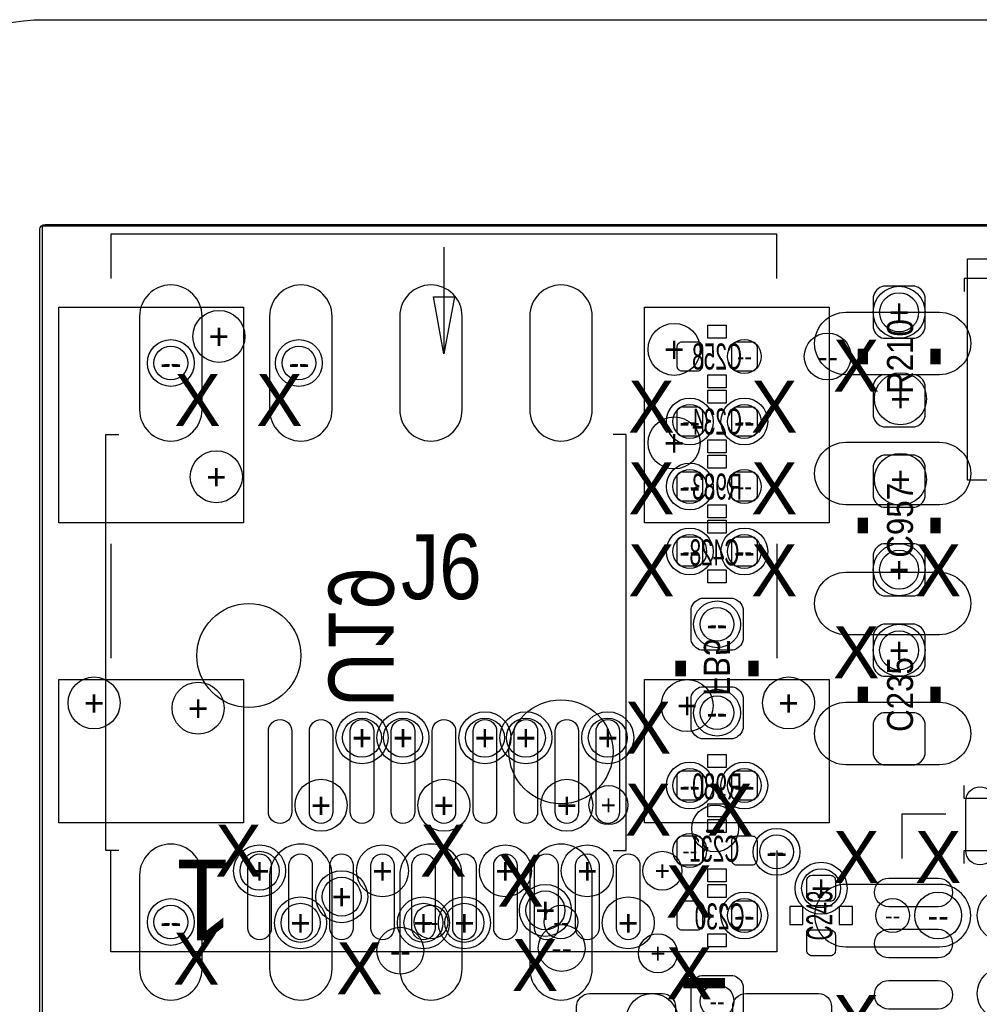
# Model space of a CAD drawing. Extents: x -22 to 398, y -34 to 263.
# Tile 27 of 48: x 12 to 21, y 49 to 59. Entities that reach past the tile are written whole.
import ezdxf
from ezdxf.enums import TextEntityAlignment as Align

# ---------------------------------------------------------------- set-up
doc = ezdxf.new("R2010")
doc.units = 0
for name, color, linetype in [('ASSY_BOT', 211, 'CONTINUOUS'), ('ASSY_TOP', 80, 'CONTINUOUS'), ('BOT', 153, 'CONTINUOUS'), ('DRILL', 254, 'CONTINUOUS'), ('OUTLINE', 5, 'CONTINUOUS'), ('SILK_BOT', 120, 'CONTINUOUS'), ('SILK_TOP', 211, 'CONTINUOUS'), ('TOP', 5, 'CONTINUOUS')]:
    doc.layers.add(name, color=color, linetype=linetype)

# ---------------------------------------------------------------- blocks, each defined once
blk = doc.blocks.new('FIGURE_CIRCLE')
blk.add_circle((0, 0), 0.5)

msp = doc.modelspace()

# ---------------------------------------------------------------- linework, layer by layer
at = {"layer": 'BOT'}
for points in [[(12.973304, 56.10352), (12.973304, 55.18912, 1), (13.582904, 55.18912), (13.582904, 56.10352, 1)], [(14.243304, 56.10352), (14.243304, 55.18912, 1), (14.852904, 55.18912), (14.852904, 56.10352, 1)], [(15.513304, 56.10352), (15.513304, 55.18912, 1), (16.122904, 55.18912), (16.122904, 56.10352, 1)], [(16.783304, 56.10352), (16.783304, 55.18912, 1), (17.392904, 55.18912), (17.392904, 56.10352, 1)], [(20.783804, 55.53202), (19.869404, 55.53202, -1), (19.869404, 56.14162), (20.783804, 56.14162, -1)], [(18.472404, 55.79872, 0.414214), (18.421604, 55.84952), (18.269204, 55.84952, 0.414214), (18.218404, 55.79872), (18.218404, 55.62092, 0.414214), (18.269204, 55.57012), (18.421604, 55.57012, 0.414214), (18.472404, 55.62092)], [(18.751804, 55.62092, 0.414214), (18.802604, 55.57012), (18.955004, 55.57012, 0.414214), (19.005804, 55.62092), (19.005804, 55.79872, 0.414214), (18.955004, 55.84952), (18.802604, 55.84952, 0.414214), (18.751804, 55.79872)], [(18.472404, 55.16372, 0.414214), (18.421604, 55.21452), (18.269204, 55.21452, 0.414214), (18.218404, 55.16372), (18.218404, 54.98592, 0.414214), (18.269204, 54.93512), (18.421604, 54.93512, 0.414214), (18.472404, 54.98592)], [(18.751804, 54.98592, 0.414214), (18.802604, 54.93512), (18.955004, 54.93512, 0.414214), (19.005804, 54.98592), (19.005804, 55.16372, 0.414214), (18.955004, 55.21452), (18.802604, 55.21452, 0.414214), (18.751804, 55.16372)], [(20.783804, 54.26202), (19.869404, 54.26202, -1), (19.869404, 54.87162), (20.783804, 54.87162, -1)], [(18.472404, 54.52872, 0.414214), (18.421604, 54.57952), (18.269204, 54.57952, 0.414214), (18.218404, 54.52872), (18.218404, 54.35092, 0.414214), (18.269204, 54.30012), (18.421604, 54.30012, 0.414214), (18.472404, 54.35092)], [(19.005804, 54.52872, 0.414214), (18.955004, 54.57952), (18.802604, 54.57952, 0.414214), (18.751804, 54.52872), (18.751804, 54.35092, 0.414214), (18.802604, 54.30012), (18.955004, 54.30012, 0.414214), (19.005804, 54.35092)], [(18.472404, 53.89372, 0.414214), (18.421604, 53.94452), (18.269204, 53.94452, 0.414214), (18.218404, 53.89372), (18.218404, 53.71592, 0.414214), (18.269204, 53.66512), (18.421604, 53.66512, 0.414214), (18.472404, 53.71592)], [(18.751804, 53.71592, 0.414214), (18.802604, 53.66512), (18.955004, 53.66512, 0.414214), (19.005804, 53.71592), (19.005804, 53.89372, 0.414214), (18.955004, 53.94452), (18.802604, 53.94452, 0.414214), (18.751804, 53.89372)], [(20.783804, 52.99202), (19.869404, 52.99202, -1), (19.869404, 53.60162), (20.783804, 53.60162, -1)], [(18.358104, 52.94122), (18.358104, 53.24602, -0.294587), (18.459704, 53.34762), (18.764504, 53.34762, -0.294587), (18.866104, 53.24602), (18.866104, 52.94122, -0.294587), (18.764504, 52.83962), (18.459704, 52.83962, -0.294587)], [(18.358104, 52.07762), (18.358104, 52.38242, -0.294587), (18.459704, 52.48402), (18.764504, 52.48402, -0.294587), (18.866104, 52.38242), (18.866104, 52.07762, -0.294587), (18.764504, 51.97602), (18.459704, 51.97602, -0.294587)], [(20.783804, 51.72202), (19.869404, 51.72202, -1), (19.869404, 52.33162), (20.783804, 52.33162, -1)], [(18.472404, 51.60772, 0.414214), (18.421604, 51.65852), (18.269204, 51.65852, 0.414214), (18.218404, 51.60772), (18.218404, 51.42992, 0.414214), (18.269204, 51.37912), (18.421604, 51.37912, 0.414214), (18.472404, 51.42992)], [(19.005804, 51.60772, 0.414214), (18.955004, 51.65852), (18.802604, 51.65852, 0.414214), (18.751804, 51.60772), (18.751804, 51.42992, 0.414214), (18.802604, 51.37912), (18.955004, 51.37912, 0.414214), (19.005804, 51.42992)], [(18.472404, 50.97272, 0.414214), (18.421604, 51.02352), (18.269204, 51.02352, 0.414214), (18.218404, 50.97272), (18.218404, 50.79492, 0.414214), (18.269204, 50.74412), (18.421604, 50.74412, 0.414214), (18.472404, 50.79492)], [(18.751804, 50.79492, 0.414214), (18.802604, 50.74412), (18.955004, 50.74412, 0.414214), (19.005804, 50.79492), (19.005804, 50.97272, 0.414214), (18.955004, 51.02352), (18.802604, 51.02352, 0.414214), (18.751804, 50.97272)], [(12.973304, 50.64252), (12.973304, 49.72812, 1), (13.582904, 49.72812), (13.582904, 50.64252, 1)], [(14.243304, 50.64252), (14.243304, 49.72812, 1), (14.852904, 49.72812), (14.852904, 50.64252, 1)], [(15.513304, 50.64252), (15.513304, 49.72812, 1), (16.122904, 49.72812), (16.122904, 50.64252, 1)], [(16.783304, 50.64252), (16.783304, 49.72812, 1), (17.392904, 49.72812), (17.392904, 50.64252, 1)], [(20.783804, 50.55362), (19.869404, 50.55362, 1), (19.869404, 49.94402), (20.783804, 49.94402, 1)], [(18.472404, 50.33772, 0.414214), (18.421604, 50.38852), (18.269204, 50.38852, 0.414214), (18.218404, 50.33772), (18.218404, 50.15992, 0.414214), (18.269204, 50.10912), (18.421604, 50.10912, 0.414214), (18.472404, 50.15992)], [(18.751804, 50.15992, 0.414214), (18.802604, 50.10912), (18.955004, 50.10912, 0.414214), (19.005804, 50.15992), (19.005804, 50.33772, 0.414214), (18.955004, 50.38852), (18.802604, 50.38852, 0.414214), (18.751804, 50.33772)], [(18.358104, 49.25822), (18.358104, 49.56302, -0.294587), (18.459704, 49.66462), (18.764504, 49.66462, -0.294587), (18.866104, 49.56302), (18.866104, 49.25822, -0.294587), (18.764504, 49.15662), (18.459704, 49.15662, -0.294587)]]:
    msp.add_lwpolyline(points, format="xyb", close=True, dxfattribs=at)
msp.add_circle((14.040104, 52.78882), 0.508, dxfattribs=at)
at = {"layer": 'DRILL'}
msp.add_lwpolyline([(9.99998, 56.950102, -0.414189), (12.050014, 58.999882)], format="xyb", dxfattribs=at)
msp.add_lwpolyline([(12.050014, 58.999882), (25.965658, 58.999882)], dxfattribs=at)
msp.add_lwpolyline([(12.022328, 11.98118), (57.021476, 11.98118), (57.021476, 55.479188), (55.517542, 56.983122), (12.022328, 56.983122)], close=True, dxfattribs=at)
at = {"layer": 'OUTLINE'}
msp.add_lwpolyline([(11.999976, 56.950102, -0.413204), (12.050014, 56.999886), (55.479442, 56.999886, -0.198304), (55.514748, 56.985408), (56.985408, 55.514494, -0.198861), (57.00014, 55.479188), (57.00014, 12.050014, -0.414338), (56.950102, 11.999976), (12.050014, 11.999976, -0.414338), (11.999976, 12.050014)], format="xyb", close=True, dxfattribs=at)
at = {"layer": 'SILK_BOT'}
for points in [[(25.089104, 56.34482), (25.089104, 56.47182), (21.025104, 56.47182), (21.025104, 56.34482)], [(12.770104, 50.88382), (12.643104, 50.88382), (12.643104, 54.94782), (12.770104, 54.94782)], [(17.596104, 50.88382), (17.723104, 50.88382), (17.723104, 54.94782), (17.596104, 54.94782)], [(25.089104, 51.51882), (25.089104, 51.39182), (21.025104, 51.39182), (21.025104, 51.51882)], [(21.025104, 50.75682), (21.025104, 50.88382), (25.089104, 50.88382), (25.089104, 50.75682)]]:
    msp.add_lwpolyline(points, dxfattribs=at)
for points in [[(18.523204, 55.88762), (18.523204, 56.01462), (18.701004, 56.01462), (18.701004, 55.88762)], [(18.523204, 55.40502), (18.523204, 55.53202), (18.701004, 55.53202), (18.701004, 55.40502)], [(18.701004, 55.37962), (18.701004, 55.25262), (18.523204, 55.25262), (18.523204, 55.37962)], [(18.701004, 54.89702), (18.701004, 54.77002), (18.523204, 54.77002), (18.523204, 54.89702)], [(18.701004, 54.74462), (18.701004, 54.61762), (18.523204, 54.61762), (18.523204, 54.74462)], [(18.701004, 54.26202), (18.701004, 54.13502), (18.523204, 54.13502), (18.523204, 54.26202)], [(18.523204, 53.98262), (18.523204, 54.10962), (18.701004, 54.10962), (18.701004, 53.98262)], [(18.523204, 53.50002), (18.523204, 53.62702), (18.701004, 53.62702), (18.701004, 53.50002)], [(18.701004, 51.82362), (18.701004, 51.69662), (18.523204, 51.69662), (18.523204, 51.82362)], [(18.701004, 51.34102), (18.701004, 51.21402), (18.523204, 51.21402), (18.523204, 51.34102)], [(18.701004, 51.18862), (18.701004, 51.06162), (18.523204, 51.06162), (18.523204, 51.18862)], [(18.701004, 50.70602), (18.701004, 50.57902), (18.523204, 50.57902), (18.523204, 50.70602)], [(18.701004, 50.55362), (18.701004, 50.42662), (18.523204, 50.42662), (18.523204, 50.55362)], [(18.701004, 50.07102), (18.701004, 49.94402), (18.523204, 49.94402), (18.523204, 50.07102)]]:
    msp.add_lwpolyline(points, close=True, dxfattribs=at)
at = {"layer": 'SILK_BOT', "const_width": 0.1016}
for points in [[(18.256504, 52.58562), (18.256504, 52.73802)], [(18.967704, 52.58562), (18.967704, 52.73802)]]:
    msp.add_lwpolyline(points, dxfattribs=at)
at = {"layer": 'SILK_BOT'}
msp.add_lwpolyline([(17.088104, 52.35702, -1), (17.088104, 51.34102, -1), (17.088104, 52.35702)], format="xyb", dxfattribs=at)
at = {"layer": 'SILK_TOP'}
for points in [[(19.196304, 56.47182), (19.196304, 56.90362), (12.693904, 56.90362), (12.693904, 56.47182)], [(15.945104, 56.77662), (15.945104, 55.73522), (15.843504, 56.29402), (16.046704, 56.29402), (15.945104, 55.73522)], [(12.693904, 53.88102), (12.693904, 52.76342)], [(19.196304, 53.88102), (19.196304, 52.76342)], [(20.847304, 51.23942), (20.415504, 51.23942), (20.415504, 50.80762)], [(19.196304, 50.88382), (19.196304, 49.89322), (12.693904, 49.89322), (12.693904, 50.88382)]]:
    msp.add_lwpolyline(points, dxfattribs=at)
at = {"layer": 'SILK_TOP', "const_width": 0.1016}
for points in [[(20.034504, 55.78602), (20.034504, 55.63362)], [(20.745704, 55.78602), (20.745704, 55.63362)], [(20.034504, 53.98262), (20.034504, 54.13502)], [(20.745704, 53.98262), (20.745704, 54.13502)], [(20.034504, 52.48402), (20.034504, 52.33162)], [(20.745704, 52.48402), (20.745704, 52.33162)], [(18.281904, 49.58842), (18.688304, 49.58842)]]:
    msp.add_lwpolyline(points, dxfattribs=at)
at = {"layer": 'SILK_TOP'}
for points in [[(19.323304, 50.15992), (19.450304, 50.15992), (19.450304, 50.33772), (19.323304, 50.33772)], [(19.805904, 50.15992), (19.932904, 50.15992), (19.932904, 50.33772), (19.805904, 50.33772)]]:
    msp.add_lwpolyline(points, close=True, dxfattribs=at)
at = {"layer": 'TOP'}
for points in [[(22.45487, 56.66232), (22.45487, 54.50332), (21.05787, 54.50332), (21.05787, 56.66232)], [(13.988034, 56.19242), (13.988034, 54.08422), (12.184634, 54.08422), (12.184634, 56.19242)], [(19.705574, 56.19242), (19.705574, 54.08422), (17.902174, 54.08422), (17.902174, 56.19242)], [(13.988034, 52.553108), (13.988034, 51.156108), (12.184634, 51.156108), (12.184634, 52.553108)], [(19.705574, 52.553108), (19.705574, 51.156108), (17.902174, 51.156108), (17.902174, 52.553108)]]:
    msp.add_lwpolyline(points, close=True, dxfattribs=at)
for points in [[(20.136104, 56.29402), (20.136104, 55.98922, 0.294587), (20.237704, 55.88762), (20.542504, 55.88762, 0.294587), (20.644104, 55.98922), (20.644104, 56.29402, 0.294587), (20.542504, 56.39562), (20.237704, 56.39562, 0.294587)], [(20.136104, 55.43042), (20.136104, 55.12562, 0.294587), (20.237704, 55.02402), (20.542504, 55.02402, 0.294587), (20.644104, 55.12562), (20.644104, 55.43042, 0.294587), (20.542504, 55.53202), (20.237704, 55.53202, 0.294587)], [(20.644104, 54.33822), (20.644104, 54.64302, 0.294587), (20.542504, 54.74462), (20.237704, 54.74462, 0.294587), (20.136104, 54.64302), (20.136104, 54.33822, 0.294587), (20.237704, 54.23662), (20.542504, 54.23662, 0.294587)], [(20.644104, 53.47462), (20.644104, 53.77942, 0.294587), (20.542504, 53.88102), (20.237704, 53.88102, 0.294587), (20.136104, 53.77942), (20.136104, 53.47462, 0.294587), (20.237704, 53.37302), (20.542504, 53.37302, 0.294587)], [(20.136104, 52.99202), (20.136104, 52.68722, 0.294587), (20.237704, 52.58562), (20.542504, 52.58562, 0.294587), (20.644104, 52.68722), (20.644104, 52.99202, 0.294587), (20.542504, 53.09362), (20.237704, 53.09362, 0.294587)], [(20.136104, 52.12842), (20.136104, 51.82362, 0.294587), (20.237704, 51.72202), (20.542504, 51.72202, 0.294587), (20.644104, 51.82362), (20.644104, 52.12842, 0.294587), (20.542504, 52.23002), (20.237704, 52.23002, 0.294587)], [(14.230858, 51.262026), (14.230858, 52.049426, -1), (14.459458, 52.049426), (14.459458, 51.262026, -1)], [(14.630908, 51.262026), (14.630908, 52.049426, -1), (14.859508, 52.049426), (14.859508, 51.262026, -1)], [(15.030704, 51.262026), (15.030704, 52.049426, -1), (15.259304, 52.049426), (15.259304, 51.262026, -1)], [(15.430754, 51.262026), (15.430754, 52.049426, -1), (15.659354, 52.049426), (15.659354, 51.262026, -1)], [(15.830804, 51.262026), (15.830804, 52.049426, -1), (16.059404, 52.049426), (16.059404, 51.262026, -1)], [(16.230854, 51.262026), (16.230854, 52.049426, -1), (16.459454, 52.049426), (16.459454, 51.262026, -1)], [(16.630904, 51.262026), (16.630904, 52.049426, -1), (16.859504, 52.049426), (16.859504, 51.262026, -1)], [(17.0307, 51.262026), (17.0307, 52.049426, -1), (17.2593, 52.049426), (17.2593, 51.262026, -1)], [(17.43075, 51.262026), (17.43075, 52.049426, -1), (17.65935, 52.049426), (17.65935, 51.262026, -1)], [(21.319744, 51.366166), (21.319744, 50.883566, -1), (21.040344, 50.883566), (21.040344, 51.366166, -1)], [(14.030706, 50.1269), (14.030706, 50.7365, -1), (14.259306, 50.7365), (14.259306, 50.1269, -1)], [(14.430756, 50.1269), (14.430756, 50.7365, -1), (14.659356, 50.7365), (14.659356, 50.1269, -1)], [(14.830806, 50.1269), (14.830806, 50.7365, -1), (15.059406, 50.7365), (15.059406, 50.1269, -1)], [(15.230856, 50.1269), (15.230856, 50.7365, -1), (15.459456, 50.7365), (15.459456, 50.1269, -1)], [(15.630906, 50.1269), (15.630906, 50.7365, -1), (15.859506, 50.7365), (15.859506, 50.1269, -1)], [(16.030702, 50.1269), (16.030702, 50.7365, -1), (16.259302, 50.7365), (16.259302, 50.1269, -1)], [(16.430752, 50.1269), (16.430752, 50.7365, -1), (16.659352, 50.7365), (16.659352, 50.1269, -1)], [(16.830802, 50.1269), (16.830802, 50.7365, -1), (17.059402, 50.7365), (17.059402, 50.1269, -1)], [(17.230852, 50.1269), (17.230852, 50.7365, -1), (17.459452, 50.7365), (17.459452, 50.1269, -1)], [(17.630902, 50.1269), (17.630902, 50.7365, -1), (17.859502, 50.7365), (17.859502, 50.1269, -1)], [(19.539204, 50.38852, -0.414214), (19.488404, 50.43932), (19.488404, 50.59172, -0.414214), (19.539204, 50.64252), (19.717004, 50.64252, -0.414214), (19.767804, 50.59172), (19.767804, 50.43932, -0.414214), (19.717004, 50.38852)], [(20.771358, 50.33518), (20.288758, 50.33518, -1), (20.288758, 50.61458), (20.771358, 50.61458, -1)], [(20.771358, 49.835054), (20.288758, 49.835054, -1), (20.288758, 50.114454), (20.771358, 50.114454, -1)], [(19.717004, 50.10912, -0.414214), (19.767804, 50.05832), (19.767804, 49.90592, -0.414214), (19.717004, 49.85512), (19.539204, 49.85512, -0.414214), (19.488404, 49.90592), (19.488404, 50.05832, -0.414214), (19.539204, 50.10912)], [(20.771358, 49.335182), (20.288758, 49.335182, -1), (20.288758, 49.614582), (20.771358, 49.614582, -1)], [(18.205704, 49.35982), (18.205704, 48.59782, -0.414214), (18.078704, 48.47082), (17.367504, 48.47082, -0.414214), (17.240504, 48.59782), (17.240504, 49.35982, -0.414214), (17.367504, 49.48682), (18.078704, 49.48682, -0.414214)], [(19.729704, 49.35982), (19.729704, 48.59782, -0.414214), (19.602704, 48.47082), (18.891504, 48.47082, -0.414214), (18.764504, 48.59782), (18.764504, 49.35982, -0.414214), (18.891504, 49.48682), (19.602704, 49.48682, -0.414214)]]:
    msp.add_lwpolyline(points, format="xyb", close=True, dxfattribs=at)

# ---------------------------------------------------------------- block references
at = {"layer": 'DRILL'}
for p, xscale, yscale in [((20.390104, 56.14162), 0.508, 0.508), ((20.390104, 56.14162), 0.381, 0.381), ((13.748004, 55.90667), 0.508, 0.508), ((18.193004, 55.77967), 0.508, 0.508), ((19.691604, 55.70982), 0.4572, 0.4572), ((13.278104, 55.64632), 0.4572, 0.4572), ((13.278104, 55.64632), 0.3302, 0.3302), ((14.529054, 55.64632), 0.4572, 0.4572), ((14.529054, 55.64632), 0.3302, 0.3302), ((18.878804, 55.70982), 0.3302, 0.3302), ((20.402804, 55.29707), 0.508, 0.508), ((18.345404, 55.07482), 0.4572, 0.4572), ((18.345404, 55.07482), 0.3302, 0.3302), ((18.878804, 55.07482), 0.4572, 0.4572), ((18.878804, 55.07482), 0.3302, 0.3302), ((18.193004, 54.86527), 0.508, 0.508), ((13.722604, 54.53507), 0.508, 0.508), ((20.402804, 54.50967), 0.508, 0.508), ((18.345404, 54.43982), 0.4572, 0.4572), ((18.345404, 54.43982), 0.3302, 0.3302), ((18.878804, 54.43982), 0.3302, 0.3302), ((18.345404, 53.80482), 0.4572, 0.4572), ((18.345404, 53.80482), 0.3302, 0.3302), ((18.878804, 53.80482), 0.4572, 0.4572), ((18.878804, 53.80482), 0.3302, 0.3302), ((20.390104, 53.62702), 0.508, 0.508), ((20.390104, 53.62702), 0.381, 0.381), ((18.612104, 53.09362), 0.4572, 0.4572), ((18.612104, 53.09362), 0.3302, 0.3302), ((20.390104, 52.83962), 0.508, 0.508), ((20.390104, 52.83962), 0.381, 0.381), ((12.528804, 52.32527), 0.508, 0.508), ((13.544804, 52.27447), 0.508, 0.508), ((18.320004, 52.29987), 0.508, 0.508), ((19.310604, 52.32527), 0.508, 0.508), ((18.612104, 52.23002), 0.4572, 0.4572), ((18.612104, 52.23002), 0.3302, 0.3302), ((15.145004, 51.985926), 0.508, 0.508), ((15.545054, 51.985926), 0.508, 0.508), ((16.345154, 51.985926), 0.508, 0.508), ((16.745204, 51.985926), 0.508, 0.508), ((17.54505, 51.985926), 0.508, 0.508), ((15.145004, 51.985926), 0.381, 0.381), ((15.545054, 51.985926), 0.381, 0.381), ((16.345154, 51.985926), 0.381, 0.381), ((16.745204, 51.985926), 0.381, 0.381), ((17.54505, 51.985926), 0.381, 0.381), ((18.345404, 51.51882), 0.4572, 0.4572), ((18.878804, 51.51882), 0.4572, 0.4572), ((18.345404, 51.51882), 0.3302, 0.3302), ((18.878804, 51.51882), 0.3302, 0.3302), ((14.745208, 51.325526), 0.508, 0.508), ((15.945104, 51.325526), 0.508, 0.508), ((17.145, 51.325526), 0.508, 0.508), ((17.551654, 51.32832), 0.381, 0.381), ((18.593054, 51.09972), 0.4572, 0.4572), ((19.193256, 50.87112), 0.4572, 0.4572), ((18.345404, 50.88382), 0.3302, 0.3302), ((19.193256, 50.87112), 0.3302, 0.3302), ((14.145006, 50.6857), 0.508, 0.508), ((15.345156, 50.6857), 0.508, 0.508), ((16.545052, 50.6857), 0.508, 0.508), ((17.345152, 50.6857), 0.508, 0.508), ((14.145006, 50.6857), 0.381, 0.381), ((18.077434, 50.6857), 0.381, 0.381), ((14.94663, 50.433224), 0.508, 0.508), ((19.628104, 50.51552), 0.508, 0.508), ((19.628104, 50.51552), 0.381, 0.381), ((14.94663, 50.433224), 0.381, 0.381), ((16.935704, 50.29962), 0.508, 0.508), ((21.406104, 50.24882), 0.508, 0.508), ((13.278104, 50.18532), 0.4572, 0.4572), ((14.545056, 50.1777), 0.508, 0.508), ((15.745206, 50.1777), 0.508, 0.508), ((16.145002, 50.1777), 0.508, 0.508), ((16.935704, 50.29962), 0.381, 0.381), ((17.745202, 50.1777), 0.508, 0.508), ((18.878804, 50.24882), 0.4572, 0.4572), ((18.878804, 50.24882), 0.3302, 0.3302), ((20.326604, 50.24882), 0.3302, 0.3302), ((20.771104, 50.24882), 0.4572, 0.4572), ((13.278104, 50.18532), 0.3302, 0.3302), ((14.545056, 50.1777), 0.381, 0.381), ((15.745206, 50.1777), 0.381, 0.381), ((15.818104, 50.18532), 0.3302, 0.3302), ((16.145002, 50.1777), 0.381, 0.381), ((17.088104, 50.18532), 0.3302, 0.3302), ((15.519654, 49.90592), 0.4572, 0.4572), ((17.094454, 49.93132), 0.4572, 0.4572), ((18.034254, 49.88052), 0.381, 0.381), ((21.406104, 49.48682), 0.508, 0.508), ((18.612104, 49.41062), 0.3302, 0.3302), ((17.977104, 49.23282), 0.508, 0.508)]:
    msp.add_blockref('FIGURE_CIRCLE', p, dxfattribs=dict(at, xscale=xscale, yscale=yscale))

# ---------------------------------------------------------------- texts
at = {"layer": 'ASSY_BOT', "text_generation_flag": 2, "width": 0.6}
for s, p in [('C258', (18.612104, 55.58282)), ('C234', (18.612104, 54.94782)), ('R983', (18.612104, 54.31282)), ('C428', (18.586704, 53.669438)), ('R980', (18.612104, 51.383438)), ('C231', (18.586704, 50.773838)), ('C230', (18.637504, 50.113438))]:
    msp.add_text(s, height=0.254, dxfattribs=at).set_placement(p, align=Align.CENTER)
at = {"layer": 'ASSY_BOT', "text_generation_flag": 2}
for s, height, width, p in [('U19', 0.635, 0.8784, (14.818868, 52.96662)), ('FB5', 0.254, 0.9, (18.482818, 52.67452))]:
    msp.add_text(s, height=height, rotation=270, dxfattribs=dict(at, width=width)).set_placement(p, align=Align.CENTER)
at = {"layer": 'ASSY_TOP'}
for s, width, p in [('R210', 0.9, (20.52574, 55.70982)), ('C957', 0.9, (20.525486, 54.10962)), ('C235', 0.9, (20.52574, 52.40782)), ('C243', 0.6, (19.738086, 50.24882))]:
    msp.add_text(s, height=0.254, rotation=90, dxfattribs=dict(at, width=width)).set_placement(p, align=Align.CENTER)
at = {"layer": 'ASSY_TOP', "width": 0.8784}
msp.add_text('J6', height=0.635, dxfattribs=at).set_placement((15.919704, 53.339238), align=Align.CENTER)
at = {"layer": 'DRILL'}
for s, height, p in [('+', 0.254, (20.390104, 56.14162)), ('+', 0.1905, (20.390104, 56.14162)), ('+', 0.254, (13.748004, 55.90667)), ('+', 0.254, (18.193004, 55.77967)), ('X', 0.508, (19.971004, 55.62092)), ('--', 0.1651, (18.878804, 55.70982)), ('--', 0.2286, (19.691604, 55.70982)), ('--', 0.2286, (13.278104, 55.64632)), ('--', 0.1651, (13.278104, 55.64632)), ('--', 0.2286, (14.529054, 55.64632)), ('--', 0.1651, (14.529054, 55.64632)), ('X', 0.508, (13.538454, 55.28437)), ('X', 0.508, (14.338554, 55.28437)), ('X', 0.508, (17.970754, 55.22087)), ('X', 0.508, (19.170904, 55.22087)), ('+', 0.254, (20.402804, 55.29707)), ('--', 0.2286, (18.345404, 55.07482)), ('--', 0.1651, (18.345404, 55.07482)), ('--', 0.2286, (18.878804, 55.07482)), ('--', 0.1651, (18.878804, 55.07482)), ('+', 0.254, (18.193004, 54.86527)), ('X', 0.508, (17.970754, 54.42077)), ('X', 0.508, (19.170904, 54.42077)), ('+', 0.254, (13.722604, 54.53507)), ('+', 0.254, (20.402804, 54.50967)), ('--', 0.2286, (18.345404, 54.43982)), ('--', 0.1651, (18.345404, 54.43982)), ('--', 0.1651, (18.878804, 54.43982)), ('X', 0.508, (17.970754, 53.62067)), ('X', 0.508, (19.170904, 53.62067)), ('X', 0.508, (20.771104, 53.62067)), ('--', 0.2286, (18.345404, 53.80482)), ('--', 0.1651, (18.345404, 53.80482)), ('--', 0.2286, (18.878804, 53.80482)), ('--', 0.1651, (18.878804, 53.80482)), ('+', 0.254, (20.390104, 53.62702)), ('+', 0.1905, (20.390104, 53.62702)), ('--', 0.2286, (18.612104, 53.09362)), ('--', 0.1651, (18.612104, 53.09362)), ('X', 0.508, (19.971004, 52.82057)), ('+', 0.254, (20.390104, 52.83962)), ('+', 0.1905, (20.390104, 52.83962)), ('+', 0.254, (12.528804, 52.32527)), ('+', 0.254, (13.544804, 52.27447)), ('X', 0.508, (17.939004, 52.08397)), ('+', 0.254, (18.320004, 52.29987)), ('+', 0.254, (19.310604, 52.32527)), ('--', 0.2286, (18.612104, 52.23002)), ('--', 0.1651, (18.612104, 52.23002)), ('+', 0.254, (15.145004, 51.985926)), ('+', 0.1905, (15.145004, 51.985926)), ('+', 0.254, (15.545054, 51.985926)), ('+', 0.1905, (15.545054, 51.985926)), ('+', 0.254, (16.345154, 51.985926)), ('+', 0.1905, (16.345154, 51.985926)), ('+', 0.254, (16.745204, 51.985926)), ('+', 0.1905, (16.745204, 51.985926)), ('+', 0.254, (17.54505, 51.985926)), ('+', 0.1905, (17.54505, 51.985926)), ('X', 0.508, (17.939004, 51.28387)), ('--', 0.2286, (18.345404, 51.51882)), ('--', 0.1651, (18.345404, 51.51882)), ('X', 0.508, (18.739104, 51.28387)), ('--', 0.2286, (18.878804, 51.51882)), ('--', 0.1651, (18.878804, 51.51882)), ('+', 0.254, (14.745208, 51.325526)), ('+', 0.254, (15.945104, 51.325526)), ('+', 0.254, (17.145, 51.325526)), ('+', 0.1905, (17.551654, 51.32832)), ('X', 0.508, (13.938504, 50.88382)), ('X', 0.508, (15.938754, 50.88382)), ('--', 0.2286, (18.593054, 51.09972)), ('X', 0.508, (19.971004, 50.82032)), ('X', 0.508, (20.771104, 50.82032)), ('X', 0.508, (16.69288, 50.58918)), ('--', 0.1651, (18.345404, 50.88382)), ('--', 0.2286, (19.193256, 50.87112)), ('--', 0.1651, (19.193256, 50.87112)), ('+', 0.254, (14.145006, 50.6857)), ('+', 0.1905, (14.145006, 50.6857)), ('+', 0.254, (15.345156, 50.6857)), ('+', 0.254, (16.545052, 50.6857)), ('+', 0.254, (17.345152, 50.6857)), ('+', 0.1905, (18.077434, 50.6857)), ('X', 0.508, (18.339054, 50.48377)), ('+', 0.254, (19.628104, 50.51552)), ('+', 0.254, (14.94663, 50.433224)), ('+', 0.1905, (14.94663, 50.433224)), ('+', 0.1905, (19.628104, 50.51552)), ('+', 0.254, (16.935704, 50.29962)), ('+', 0.1905, (16.935704, 50.29962)), ('+', 0.254, (14.545056, 50.1777)), ('+', 0.1905, (14.545056, 50.1777)), ('+', 0.254, (15.745206, 50.1777)), ('+', 0.1905, (15.745206, 50.1777)), ('+', 0.254, (16.145002, 50.1777)), ('+', 0.1905, (16.145002, 50.1777)), ('+', 0.254, (17.745202, 50.1777)), ('--', 0.2286, (18.878804, 50.24882)), ('--', 0.1651, (18.878804, 50.24882)), ('--', 0.1651, (20.326604, 50.24882)), ('--', 0.2286, (20.771104, 50.24882)), ('--', 0.2286, (13.278104, 50.18532)), ('--', 0.1651, (13.278104, 50.18532)), ('--', 0.1651, (15.818104, 50.18532)), ('--', 0.1651, (17.088104, 50.18532)), ('X', 0.508, (13.526516, 49.829212)), ('X', 0.508, (16.834104, 49.76622)), ('X', 0.508, (15.119604, 49.73447)), ('+', 0.1905, (18.034254, 49.88052)), ('X', 0.508, (18.339054, 49.68367)), ('--', 0.2286, (15.519654, 49.90592)), ('--', 0.2286, (17.094454, 49.93132)), ('X', 0.508, (19.971004, 49.22012)), ('--', 0.1651, (18.612104, 49.41062))]:
    msp.add_text(s, height=height, dxfattribs=at).set_placement(p, align=Align.MIDDLE_CENTER)
at = {"layer": 'SILK_TOP'}
msp.add_text('1', height=0.7874, rotation=180, dxfattribs=at).set_placement((13.60043, 50.794412), align=Align.CENTER)

doc.saveas('drawing.dxf')
